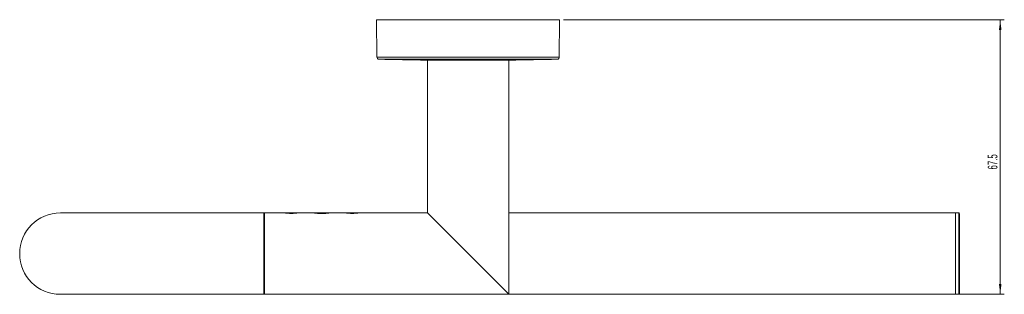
# Model space of a CAD drawing. Header units: millimetres. Extents: x -397 to 242, y -12 to 591.
# Tile 1 of 4: x -397 to -155, y 69 to 136. Entities that reach past the tile are written whole.
import ezdxf

# ---------------------------------------------------------------- set-up
doc = ezdxf.new("R2010")
doc.units = ezdxf.units.MM
doc.styles.add('SLDTEXTSTYLE0', font='TXT', dxfattribs={"width": 0.605})
doc.dimstyles.new('SLDDIMSTYLE1', dxfattribs={"dimtxt": 2.311487, "dimasz": 2.5, "dimexe": 0, "dimexo": 0.0625, "dimgap": 0.577872, "dimtad": 1, "dimtoh": 1, "dimdec": 1, "dimrnd": 1e-09, "dimzin": 12, "dimdsep": 46, "dimtxsty": 'SLDTEXTSTYLE0', "dimsah": 1, "dimcen": 0.09, "dimadec": 0, "dimazin": 0, "dimtfac": 1, "dimtofl": 0, "dimtmove": 0, "dimatfit": 3, "dimfxl": 1, "dimfrac": 2, "dimtolj": 1, "dimtzin": 12, "dimarcsym": 0})

# ---------------------------------------------------------------- blocks, each defined once
blk = doc.blocks.new('*D2')
at = {"color": 7, "linetype": 'Continuous', "lineweight": 0}
for p, q in [((-263.75, 136.03), (-155.45, 136.03)), ((-156.45, 136.03), (-156.45, 68.53)), ((-276.25, 68.53), (-155.45, 68.53))]:
    blk.add_line(p, q, dxfattribs=at)
for points in [[(-156.45, 136.03), (-156.76, 133.53), (-156.14, 133.53)], [(-156.45, 68.53), (-156.14, 71.03), (-156.76, 71.03)]]:
    blk.add_solid(points, dxfattribs=at)
at = {"color": 7, "linetype": 'Continuous', "lineweight": 0, "insert": (-159.52, 99.2), "char_height": 2.381, "attachment_point": 1, "rotation": 90, "style": 'SLDTEXTSTYLE0'}
blk.add_mtext('67.5', dxfattribs=at)

msp = doc.modelspace()

# ---------------------------------------------------------------- linework, layer by layer
at = {"color": 7, "linetype": 'Continuous', "lineweight": 15}
for p, q in [((-309.747, 136.03), (-309.667, 126.812)), ((-264.747, 136.03), (-309.747, 136.03)), ((-264.828, 126.812), (-264.747, 136.03)), ((-297.495, 126.092), (-277, 126.092)), ((-297.247, 126.092), (-297.247, 88.53)), ((-277.247, 68.53), (-277.247, 126.092)), ((-337.447, 88.53), (-387.447, 88.53)), ((-337.247, 88.53), (-337.447, 88.53)), ((-337.447, 88.53), (-337.447, 68.53)), ((-332.184, 88.53), (-337.247, 88.53)), ((-337.247, 88.53), (-337.247, 68.53)), ((-329.31, 88.53), (-332.184, 88.53)), ((-331.673, 88.467), (-329.819, 88.467)), ((-325.069, 88.53), (-329.31, 88.53)), ((-321.425, 88.53), (-325.069, 88.53)), ((-317.184, 88.53), (-321.425, 88.53)), ((-314.31, 88.53), (-317.184, 88.53)), ((-316.682, 88.467), (-314.813, 88.467)), ((-297.247, 88.53), (-314.31, 88.53)), ((-297.247, 88.53), (-277.247, 68.53)), ((-167.447, 88.53), (-277.247, 88.53)), ((-166.647, 88.53), (-167.447, 88.53)), ((-167.447, 68.53), (-167.447, 88.53)), ((-166.447, 88.33), (-166.447, 68.763)), ((-387.447, 68.53), (-337.447, 68.53)), ((-337.447, 68.53), (-337.247, 68.53)), ((-337.247, 68.53), (-277.247, 68.53)), ((-277.247, 68.53), (-167.447, 68.53)), ((-167.447, 68.53), (-166.647, 68.53)), ((-166.447, 68.763), (-166.447, 68.73))]:
    msp.add_line(p, q, dxfattribs=at)
at = {"color": 8, "linetype": 'Continuous', "lineweight": 15}
for p, q in [((-309.667, 126.812), (-264.828, 126.812)), ((-265.315, 126.317), (-309.18, 126.317)), ((-297.498, 126.092), (-276.997, 126.092)), ((-166.647, 68.53), (-166.647, 88.53))]:
    msp.add_line(p, q, dxfattribs=at)
at = {"color": 142, "linetype": 'Continuous', "lineweight": 0, "true_color": 0x0080c0}
msp.add_line((-167.447, 88.53), (-167.447, 68.53), dxfattribs=at)
at = {"color": 7, "linetype": 'Continuous', "lineweight": 15}
for centre, radius, start, end in [((-309.167, 126.817), 0.5, 180.5, 268.49946), ((-287.247, 963.593), 837.563, 268.499464, 269.298792), ((-287.247, 963.593), 837.563, 270.701208, 271.500536), ((-265.328, 126.817), 0.5, 271.50054, 359.5), ((-387.447, 78.53), 10, 90, 180), ((-166.647, 88.33), 0.2, 0, 90), ((-387.447, 78.53), 10, 180, 270), ((-166.647, 68.73), 0.2, 270, 0)]:
    msp.add_arc(centre, radius, start, end, dxfattribs=at)
for points, knots in [([(-329.31, 88.53), (-329.33, 88.526), (-329.368, 88.519), (-329.708, 88.476), (-330.099, 88.44), (-330.463, 88.424), (-330.747, 88.42), (-331.032, 88.424), (-331.396, 88.44), (-331.786, 88.476), (-332.127, 88.519), (-332.165, 88.526), (-332.184, 88.53)], [0, 0, 0, 0, 0.1261127, 0.2515617, 0.375979, 0.4368158, 0.5000422, 0.5630667, 0.623808, 0.7484127, 0.8740255, 1, 1, 1, 1]), ([(-321.425, 88.53), (-321.45, 88.524), (-321.499, 88.513), (-321.931, 88.443), (-322.425, 88.385), (-322.887, 88.359), (-323.247, 88.353), (-323.608, 88.359), (-324.07, 88.385), (-324.564, 88.443), (-324.996, 88.513), (-325.045, 88.524), (-325.069, 88.53)], [0, 0, 0, 0, 0.1259953, 0.2515626, 0.3761277, 0.4369209, 0.5000439, 0.5630107, 0.62374, 0.7484967, 0.8741632, 1, 1, 1, 1]), ([(-314.31, 88.53), (-314.33, 88.526), (-314.368, 88.519), (-314.708, 88.476), (-315.099, 88.44), (-315.463, 88.424), (-315.747, 88.42), (-316.032, 88.424), (-316.396, 88.44), (-316.786, 88.476), (-317.127, 88.519), (-317.165, 88.526), (-317.184, 88.53)], [0, 0, 0, 0, 0.1261127, 0.2515617, 0.375979, 0.4368158, 0.5000422, 0.5630667, 0.623808, 0.7484127, 0.8740255, 1, 1, 1, 1])]:
    msp.add_open_spline(points, degree=3, knots=knots, dxfattribs=at)

# ---------------------------------------------------------------- dimensions: what is measured, and where the dimension line sits
at = {"color": 7, "linetype": 'Continuous', "lineweight": 0}
dim = msp.add_linear_dim(base=(-156.447, 68.53), p1=(-264.747, 136.03), p2=(-277.247, 68.53), angle=90, dimstyle='SLDDIMSTYLE1', dxfattribs=at)
dim.commit()
dim.dimension.update_dxf_attribs({"geometry": '*D2', "text_midpoint": (-156.447, 102.28), "dimtype": 160})

doc.saveas('drawing.dxf')
